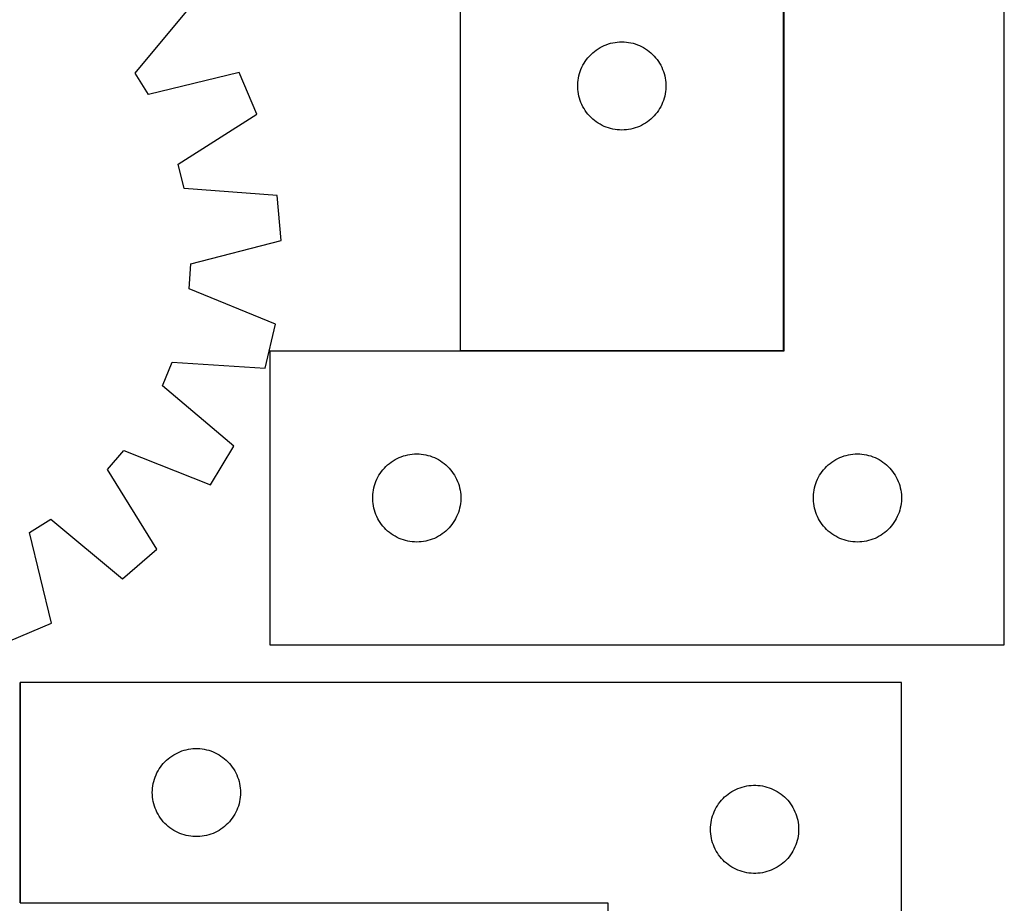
# Model space of a CAD drawing. Header units: millimetres. Extents: x 7 to 1493, y 7 to 2993.
# Tile 12 of 14: x 1158 to 1493, y 2109 to 2410. Entities that reach past the tile are written whole.
import ezdxf

# ---------------------------------------------------------------- set-up
doc = ezdxf.new("R2010")
doc.units = ezdxf.units.MM
doc.layers.add('COMMON', color=5, linetype='CONTINUOUS', true_color=0x0000ff)
doc.layers.add('CUT', color=7, linetype='CONTINUOUS', true_color=0x000000)

msp = doc.modelspace()

# ---------------------------------------------------------------- linework, layer by layer
at = {"layer": 'COMMON'}
for p, q in [((1418.355816, 2297.010177), (1418.355816, 2477.010177)), ((1308.255815, 2296.910176), (1418.255815, 2296.910176)), ((1158.349577, 2184.04955), (1158.349577, 2109.04955)), ((1358.249577, 2108.94955), (1158.449578, 2108.94955))]:
    msp.add_line(p, q, dxfattribs=at)
at = {"layer": 'CUT'}
for p, q in [((1418.455816, 2496.810176), (1418.455816, 2296.810176)), ((1493.455816, 2196.810176), (1493.455816, 2496.810176)), ((1308.255815, 2477.010177), (1308.255815, 2297.010177)), ((1418.255815, 2297.010177), (1418.255815, 2477.010177)), ((1197.64771, 2391.322881), (1217.926827, 2415.771443)), ((1355.205372, 2399.66681), (1355.867594, 2400.064456)), ((1355.867594, 2400.064456), (1356.549408, 2400.427483)), ((1356.549408, 2400.427483), (1357.249007, 2400.754931)), ((1357.249007, 2400.754931), (1357.964534, 2401.045929)), ((1357.964534, 2401.045929), (1358.694093, 2401.299708)), ((1358.694093, 2401.299708), (1359.435748, 2401.515593)), ((1359.435748, 2401.515593), (1360.187534, 2401.693012)), ((1360.187534, 2401.693012), (1360.947457, 2401.831496)), ((1360.947457, 2401.831496), (1361.7135, 2401.930675)), ((1361.7135, 2401.930675), (1362.483634, 2401.990288)), ((1362.483634, 2401.990288), (1363.255815, 2402.010177)), ((1363.255815, 2402.010177), (1364.027997, 2401.990288)), ((1364.027997, 2401.990288), (1364.79813, 2401.930675)), ((1364.79813, 2401.930675), (1365.564174, 2401.831496)), ((1365.564174, 2401.831496), (1366.324096, 2401.693012)), ((1366.324096, 2401.693012), (1367.075882, 2401.515593)), ((1367.075882, 2401.515593), (1367.817538, 2401.299708)), ((1367.817538, 2401.299708), (1368.547096, 2401.045929)), ((1368.547096, 2401.045929), (1369.262624, 2400.754931)), ((1369.262624, 2400.754931), (1369.962222, 2400.427483)), ((1369.962222, 2400.427483), (1370.644036, 2400.064456)), ((1370.644036, 2400.064456), (1371.306258, 2399.66681)), ((1351.258227, 2396.013391), (1351.737608, 2396.619075)), ((1351.737608, 2396.619075), (1352.247535, 2397.199277)), ((1352.247535, 2397.199277), (1352.786653, 2397.75246)), ((1352.786653, 2397.75246), (1353.353533, 2398.277156)), ((1353.353533, 2398.277156), (1353.946673, 2398.771974)), ((1353.946673, 2398.771974), (1354.564499, 2399.235602)), ((1354.564499, 2399.235602), (1355.205372, 2399.66681)), ((1371.306258, 2399.66681), (1371.947132, 2399.235602)), ((1371.947132, 2399.235602), (1372.564957, 2398.771974)), ((1372.564957, 2398.771974), (1373.158097, 2398.277156)), ((1373.158097, 2398.277156), (1373.724978, 2397.75246)), ((1373.724978, 2397.75246), (1374.264096, 2397.199277)), ((1374.264096, 2397.199277), (1374.774022, 2396.619075)), ((1374.774022, 2396.619075), (1375.253404, 2396.013391)), ((1349.360956, 2392.661095), (1349.670281, 2393.368893)), ((1349.670281, 2393.368893), (1350.015633, 2394.059828)), ((1350.015633, 2394.059828), (1350.396096, 2394.732069)), ((1350.396096, 2394.732069), (1350.81066, 2395.383833)), ((1350.81066, 2395.383833), (1351.258227, 2396.013391)), ((1375.253404, 2396.013391), (1375.70097, 2395.383833)), ((1375.70097, 2395.383833), (1376.115535, 2394.732069)), ((1376.115535, 2394.732069), (1376.495997, 2394.059828)), ((1376.495997, 2394.059828), (1376.841349, 2393.368893)), ((1376.841349, 2393.368893), (1377.150675, 2392.661095)), ((1202.192628, 2384.05218), (1197.64771, 2391.322881)), ((1233.054133, 2391.57164), (1202.192628, 2384.05218)), ((1239.068294, 2377.409705), (1233.054133, 2391.57164)), ((1348.379975, 2388.936152), (1348.498846, 2389.699388)), ((1348.498846, 2389.699388), (1348.65685, 2390.455493)), ((1348.65685, 2390.455493), (1348.853567, 2391.202462)), ((1348.853567, 2391.202462), (1349.088477, 2391.938313)), ((1349.088477, 2391.938313), (1349.360956, 2392.661095)), ((1377.150675, 2392.661095), (1377.423154, 2391.938313)), ((1377.423154, 2391.938313), (1377.658063, 2391.202462)), ((1377.658063, 2391.202462), (1377.854781, 2390.455493)), ((1377.854781, 2390.455493), (1378.012784, 2389.699388)), ((1378.012784, 2389.699388), (1378.131655, 2388.936152)), ((1348.260788, 2387.396396), (1348.300552, 2388.167809)), ((1348.260788, 2386.623958), (1348.260788, 2387.396396)), ((1348.300552, 2385.852545), (1348.260788, 2386.623958)), ((1348.300552, 2388.167809), (1348.379975, 2388.936152)), ((1378.131655, 2388.936152), (1378.211078, 2388.167809)), ((1378.211078, 2388.167809), (1378.250842, 2387.396396)), ((1378.250842, 2386.623958), (1378.211078, 2385.852545)), ((1378.250842, 2387.396396), (1378.250842, 2386.623958)), ((1348.379975, 2385.084202), (1348.300552, 2385.852545)), ((1348.498846, 2384.320966), (1348.379975, 2385.084202)), ((1348.65685, 2383.564861), (1348.498846, 2384.320966)), ((1348.853567, 2382.817893), (1348.65685, 2383.564861)), ((1377.854781, 2383.564861), (1377.658063, 2382.817893)), ((1378.012784, 2384.320966), (1377.854781, 2383.564861)), ((1378.131655, 2385.084202), (1378.012784, 2384.320966)), ((1378.211078, 2385.852545), (1378.131655, 2385.084202)), ((1349.088477, 2382.082041), (1348.853567, 2382.817893)), ((1349.360956, 2381.359259), (1349.088477, 2382.082041)), ((1349.670281, 2380.651461), (1349.360956, 2381.359259)), ((1350.015633, 2379.960526), (1349.670281, 2380.651461)), ((1350.396096, 2379.288285), (1350.015633, 2379.960526)), ((1376.495997, 2379.960526), (1376.115535, 2379.288285)), ((1376.841349, 2380.651461), (1376.495997, 2379.960526)), ((1377.150675, 2381.359259), (1376.841349, 2380.651461)), ((1377.423154, 2382.082041), (1377.150675, 2381.359259)), ((1377.658063, 2382.817893), (1377.423154, 2382.082041)), ((1212.226687, 2360.424333), (1239.068294, 2377.409705)), ((1350.81066, 2378.636521), (1350.396096, 2379.288285)), ((1351.258227, 2378.006963), (1350.81066, 2378.636521)), ((1351.737608, 2377.401279), (1351.258227, 2378.006963)), ((1352.247535, 2376.821077), (1351.737608, 2377.401279)), ((1352.786653, 2376.267894), (1352.247535, 2376.821077)), ((1353.353533, 2375.743198), (1352.786653, 2376.267894)), ((1373.724978, 2376.267894), (1373.158097, 2375.743198)), ((1374.264096, 2376.821077), (1373.724978, 2376.267894)), ((1374.774022, 2377.401279), (1374.264096, 2376.821077)), ((1375.253404, 2378.006963), (1374.774022, 2377.401279)), ((1375.70097, 2378.636521), (1375.253404, 2378.006963)), ((1376.115535, 2379.288285), (1375.70097, 2378.636521)), ((1353.946673, 2375.24838), (1353.353533, 2375.743198)), ((1354.564499, 2374.784752), (1353.946673, 2375.24838)), ((1355.205372, 2374.353544), (1354.564499, 2374.784752)), ((1355.867594, 2373.955898), (1355.205372, 2374.353544)), ((1356.549408, 2373.592871), (1355.867594, 2373.955898)), ((1357.249007, 2373.265424), (1356.549408, 2373.592871)), ((1357.964534, 2372.974425), (1357.249007, 2373.265424)), ((1358.694093, 2372.720646), (1357.964534, 2372.974425)), ((1368.547096, 2372.974425), (1367.817538, 2372.720646)), ((1369.262624, 2373.265424), (1368.547096, 2372.974425)), ((1369.962222, 2373.592871), (1369.262624, 2373.265424)), ((1370.644036, 2373.955898), (1369.962222, 2373.592871)), ((1371.306258, 2374.353544), (1370.644036, 2373.955898)), ((1371.947132, 2374.784752), (1371.306258, 2374.353544)), ((1372.564957, 2375.24838), (1371.947132, 2374.784752)), ((1373.158097, 2375.743198), (1372.564957, 2375.24838)), ((1359.435748, 2372.504761), (1358.694093, 2372.720646)), ((1360.187534, 2372.327342), (1359.435748, 2372.504761)), ((1360.947457, 2372.188859), (1360.187534, 2372.327342)), ((1361.7135, 2372.089679), (1360.947457, 2372.188859)), ((1362.483634, 2372.030066), (1361.7135, 2372.089679)), ((1363.255815, 2372.010177), (1362.483634, 2372.030066)), ((1364.027997, 2372.030066), (1363.255815, 2372.010177)), ((1364.79813, 2372.089679), (1364.027997, 2372.030066)), ((1365.564174, 2372.188859), (1364.79813, 2372.089679)), ((1366.324096, 2372.327342), (1365.564174, 2372.188859)), ((1367.075882, 2372.504761), (1366.324096, 2372.327342)), ((1367.817538, 2372.720646), (1367.075882, 2372.504761)), ((1214.302391, 2352.105028), (1212.226687, 2360.424333)), ((1245.977067, 2349.719731), (1214.302391, 2352.105028)), ((1247.320596, 2334.392452), (1245.977067, 2349.719731)), ((1216.543942, 2326.532915), (1247.320596, 2334.392452)), ((1215.947247, 2317.979359), (1216.543942, 2326.532915)), ((1245.334557, 2305.922793), (1215.947247, 2317.979359)), ((1241.875939, 2290.930511), (1245.334557, 2305.922793)), ((1418.455816, 2296.810176), (1243.455816, 2296.810176)), ((1243.455816, 2296.810176), (1243.455816, 2196.810176)), ((1308.255815, 2297.010177), (1418.255815, 2297.010177)), ((1206.966187, 2285.015631), (1210.176872, 2292.966157)), ((1210.176872, 2292.966157), (1241.875939, 2290.930511)), ((1231.189495, 2264.467977), (1206.966187, 2285.015631)), ((1188.238338, 2256.440562), (1193.748729, 2263.009806)), ((1193.748729, 2263.009806), (1223.267285, 2251.278241)), ((1223.267285, 2251.278241), (1231.189495, 2264.467977)), ((1284.146674, 2258.571973), (1284.7645, 2259.035601)), ((1284.7645, 2259.035601), (1285.405373, 2259.466809)), ((1285.405373, 2259.466809), (1286.067595, 2259.864455)), ((1286.067595, 2259.864455), (1286.749409, 2260.227482)), ((1286.749409, 2260.227482), (1287.449008, 2260.55493)), ((1287.449008, 2260.55493), (1288.164535, 2260.845928)), ((1288.164535, 2260.845928), (1288.894094, 2261.099707)), ((1288.894094, 2261.099707), (1289.635749, 2261.315592)), ((1289.635749, 2261.315592), (1290.387535, 2261.493011)), ((1290.387535, 2261.493011), (1291.147458, 2261.631495)), ((1291.147458, 2261.631495), (1291.913501, 2261.730674)), ((1291.913501, 2261.730674), (1292.683635, 2261.790287)), ((1292.683635, 2261.790287), (1293.455816, 2261.810176)), ((1293.455816, 2261.810176), (1294.227998, 2261.790287)), ((1294.227998, 2261.790287), (1294.998131, 2261.730674)), ((1294.998131, 2261.730674), (1295.764175, 2261.631495)), ((1295.764175, 2261.631495), (1296.524097, 2261.493011)), ((1296.524097, 2261.493011), (1297.275883, 2261.315592)), ((1297.275883, 2261.315592), (1298.017539, 2261.099707)), ((1298.017539, 2261.099707), (1298.747097, 2260.845928)), ((1298.747097, 2260.845928), (1299.462625, 2260.55493)), ((1299.462625, 2260.55493), (1300.162223, 2260.227482)), ((1300.162223, 2260.227482), (1300.844037, 2259.864455)), ((1300.844037, 2259.864455), (1301.506259, 2259.466809)), ((1301.506259, 2259.466809), (1302.147133, 2259.035601)), ((1302.147133, 2259.035601), (1302.764958, 2258.571973)), ((1434.146674, 2258.571973), (1434.7645, 2259.035601)), ((1434.7645, 2259.035601), (1435.405373, 2259.466809)), ((1435.405373, 2259.466809), (1436.067595, 2259.864455)), ((1436.067595, 2259.864455), (1436.749409, 2260.227482)), ((1436.749409, 2260.227482), (1437.449008, 2260.55493)), ((1437.449008, 2260.55493), (1438.164535, 2260.845928)), ((1438.164535, 2260.845928), (1438.894094, 2261.099707)), ((1438.894094, 2261.099707), (1439.635749, 2261.315592)), ((1439.635749, 2261.315592), (1440.387535, 2261.493011)), ((1440.387535, 2261.493011), (1441.147458, 2261.631495)), ((1441.147458, 2261.631495), (1441.913501, 2261.730674)), ((1441.913501, 2261.730674), (1442.683635, 2261.790287)), ((1442.683635, 2261.790287), (1443.455816, 2261.810176)), ((1443.455816, 2261.810176), (1444.227998, 2261.790287)), ((1444.227998, 2261.790287), (1444.998131, 2261.730674)), ((1444.998131, 2261.730674), (1445.764175, 2261.631495)), ((1445.764175, 2261.631495), (1446.524097, 2261.493011)), ((1446.524097, 2261.493011), (1447.275883, 2261.315592)), ((1447.275883, 2261.315592), (1448.017539, 2261.099707)), ((1448.017539, 2261.099707), (1448.747097, 2260.845928)), ((1448.747097, 2260.845928), (1449.462625, 2260.55493)), ((1449.462625, 2260.55493), (1450.162223, 2260.227482)), ((1450.162223, 2260.227482), (1450.844037, 2259.864455)), ((1450.844037, 2259.864455), (1451.506259, 2259.466809)), ((1451.506259, 2259.466809), (1452.147133, 2259.035601)), ((1452.147133, 2259.035601), (1452.764958, 2258.571973)), ((1204.926499, 2229.413168), (1188.238338, 2256.440562)), ((1281.010661, 2255.183832), (1281.458228, 2255.81339)), ((1281.458228, 2255.81339), (1281.937609, 2256.419074)), ((1281.937609, 2256.419074), (1282.447536, 2256.999276)), ((1282.447536, 2256.999276), (1282.986654, 2257.552459)), ((1282.986654, 2257.552459), (1283.553534, 2258.077155)), ((1283.553534, 2258.077155), (1284.146674, 2258.571973)), ((1302.764958, 2258.571973), (1303.358098, 2258.077155)), ((1303.358098, 2258.077155), (1303.924979, 2257.552459)), ((1303.924979, 2257.552459), (1304.464097, 2256.999276)), ((1304.464097, 2256.999276), (1304.974023, 2256.419074)), ((1304.974023, 2256.419074), (1305.453405, 2255.81339)), ((1305.453405, 2255.81339), (1305.900971, 2255.183832)), ((1431.010661, 2255.183832), (1431.458228, 2255.81339)), ((1431.458228, 2255.81339), (1431.937609, 2256.419074)), ((1431.937609, 2256.419074), (1432.447536, 2256.999276)), ((1432.447536, 2256.999276), (1432.986654, 2257.552459)), ((1432.986654, 2257.552459), (1433.553534, 2258.077155)), ((1433.553534, 2258.077155), (1434.146674, 2258.571973)), ((1452.764958, 2258.571973), (1453.358098, 2258.077155)), ((1453.358098, 2258.077155), (1453.924979, 2257.552459)), ((1453.924979, 2257.552459), (1454.464097, 2256.999276)), ((1454.464097, 2256.999276), (1454.974023, 2256.419074)), ((1454.974023, 2256.419074), (1455.453405, 2255.81339)), ((1455.453405, 2255.81339), (1455.900971, 2255.183832)), ((1279.288478, 2251.738312), (1279.560957, 2252.461094)), ((1279.560957, 2252.461094), (1279.870282, 2253.168892)), ((1279.870282, 2253.168892), (1280.215634, 2253.859827)), ((1280.215634, 2253.859827), (1280.596097, 2254.532068)), ((1280.596097, 2254.532068), (1281.010661, 2255.183832)), ((1305.900971, 2255.183832), (1306.315536, 2254.532068)), ((1306.315536, 2254.532068), (1306.695998, 2253.859827)), ((1306.695998, 2253.859827), (1307.04135, 2253.168892)), ((1307.04135, 2253.168892), (1307.350676, 2252.461094)), ((1307.350676, 2252.461094), (1307.623155, 2251.738312)), ((1429.288478, 2251.738312), (1429.560957, 2252.461094)), ((1429.560957, 2252.461094), (1429.870282, 2253.168892)), ((1429.870282, 2253.168892), (1430.215634, 2253.859827)), ((1430.215634, 2253.859827), (1430.596097, 2254.532068)), ((1430.596097, 2254.532068), (1431.010661, 2255.183832)), ((1455.900971, 2255.183832), (1456.315536, 2254.532068)), ((1456.315536, 2254.532068), (1456.695998, 2253.859827)), ((1456.695998, 2253.859827), (1457.04135, 2253.168892)), ((1457.04135, 2253.168892), (1457.350676, 2252.461094)), ((1457.350676, 2252.461094), (1457.623155, 2251.738312)), ((1278.579976, 2248.736151), (1278.698847, 2249.499387)), ((1278.698847, 2249.499387), (1278.856851, 2250.255492)), ((1278.856851, 2250.255492), (1279.053568, 2251.002461)), ((1279.053568, 2251.002461), (1279.288478, 2251.738312)), ((1307.623155, 2251.738312), (1307.858064, 2251.002461)), ((1307.858064, 2251.002461), (1308.054782, 2250.255492)), ((1308.054782, 2250.255492), (1308.212785, 2249.499387)), ((1308.212785, 2249.499387), (1308.331656, 2248.736151)), ((1428.579976, 2248.736151), (1428.698847, 2249.499387)), ((1428.698847, 2249.499387), (1428.856851, 2250.255492)), ((1428.856851, 2250.255492), (1429.053568, 2251.002461)), ((1429.053568, 2251.002461), (1429.288478, 2251.738312)), ((1457.623155, 2251.738312), (1457.858064, 2251.002461)), ((1457.858064, 2251.002461), (1458.054782, 2250.255492)), ((1458.054782, 2250.255492), (1458.212785, 2249.499387)), ((1458.212785, 2249.499387), (1458.331656, 2248.736151)), ((1278.460789, 2247.196395), (1278.500553, 2247.967808)), ((1278.460789, 2246.423957), (1278.460789, 2247.196395)), ((1278.500553, 2245.652544), (1278.460789, 2246.423957)), ((1278.500553, 2247.967808), (1278.579976, 2248.736151)), ((1278.579976, 2244.884201), (1278.500553, 2245.652544)), ((1308.331656, 2248.736151), (1308.411079, 2247.967808)), ((1308.411079, 2245.652544), (1308.331656, 2244.884201)), ((1308.411079, 2247.967808), (1308.450843, 2247.196395)), ((1308.450843, 2246.423957), (1308.411079, 2245.652544)), ((1308.450843, 2247.196395), (1308.450843, 2246.423957)), ((1428.460789, 2247.196395), (1428.500553, 2247.967808)), ((1428.460789, 2246.423957), (1428.460789, 2247.196395)), ((1428.500553, 2245.652544), (1428.460789, 2246.423957)), ((1428.500553, 2247.967808), (1428.579976, 2248.736151)), ((1428.579976, 2244.884201), (1428.500553, 2245.652544)), ((1458.331656, 2248.736151), (1458.411079, 2247.967808)), ((1458.411079, 2245.652544), (1458.331656, 2244.884201)), ((1458.411079, 2247.967808), (1458.450843, 2247.196395)), ((1458.450843, 2246.423957), (1458.411079, 2245.652544)), ((1458.450843, 2247.196395), (1458.450843, 2246.423957)), ((1278.698847, 2244.120965), (1278.579976, 2244.884201)), ((1278.856851, 2243.36486), (1278.698847, 2244.120965)), ((1279.053568, 2242.617892), (1278.856851, 2243.36486)), ((1279.288478, 2241.88204), (1279.053568, 2242.617892)), ((1307.858064, 2242.617892), (1307.623155, 2241.88204)), ((1308.054782, 2243.36486), (1307.858064, 2242.617892)), ((1308.212785, 2244.120965), (1308.054782, 2243.36486)), ((1308.331656, 2244.884201), (1308.212785, 2244.120965)), ((1428.698847, 2244.120965), (1428.579976, 2244.884201)), ((1428.856851, 2243.36486), (1428.698847, 2244.120965)), ((1429.053568, 2242.617892), (1428.856851, 2243.36486)), ((1429.288478, 2241.88204), (1429.053568, 2242.617892)), ((1457.858064, 2242.617892), (1457.623155, 2241.88204)), ((1458.054782, 2243.36486), (1457.858064, 2242.617892)), ((1458.212785, 2244.120965), (1458.054782, 2243.36486)), ((1458.331656, 2244.884201), (1458.212785, 2244.120965)), ((1161.596914, 2235.05128), (1168.867615, 2239.596198)), ((1168.867615, 2239.596198), (1193.316177, 2219.317082)), ((1279.560957, 2241.159258), (1279.288478, 2241.88204)), ((1279.870282, 2240.45146), (1279.560957, 2241.159258)), ((1280.215634, 2239.760525), (1279.870282, 2240.45146)), ((1280.596097, 2239.088284), (1280.215634, 2239.760525)), ((1281.010661, 2238.43652), (1280.596097, 2239.088284)), ((1306.315536, 2239.088284), (1305.900971, 2238.43652)), ((1306.695998, 2239.760525), (1306.315536, 2239.088284)), ((1307.04135, 2240.45146), (1306.695998, 2239.760525)), ((1307.350676, 2241.159258), (1307.04135, 2240.45146)), ((1307.623155, 2241.88204), (1307.350676, 2241.159258)), ((1429.560957, 2241.159258), (1429.288478, 2241.88204)), ((1429.870282, 2240.45146), (1429.560957, 2241.159258)), ((1430.215634, 2239.760525), (1429.870282, 2240.45146)), ((1430.596097, 2239.088284), (1430.215634, 2239.760525)), ((1431.010661, 2238.43652), (1430.596097, 2239.088284)), ((1456.315536, 2239.088284), (1455.900971, 2238.43652)), ((1456.695998, 2239.760525), (1456.315536, 2239.088284)), ((1457.04135, 2240.45146), (1456.695998, 2239.760525)), ((1457.350676, 2241.159258), (1457.04135, 2240.45146)), ((1457.623155, 2241.88204), (1457.350676, 2241.159258)), ((1281.458228, 2237.806962), (1281.010661, 2238.43652)), ((1281.937609, 2237.201278), (1281.458228, 2237.806962)), ((1282.447536, 2236.621076), (1281.937609, 2237.201278)), ((1282.986654, 2236.067893), (1282.447536, 2236.621076)), ((1283.553534, 2235.543197), (1282.986654, 2236.067893)), ((1284.146674, 2235.048379), (1283.553534, 2235.543197)), ((1303.358098, 2235.543197), (1302.764958, 2235.048379)), ((1303.924979, 2236.067893), (1303.358098, 2235.543197)), ((1304.464097, 2236.621076), (1303.924979, 2236.067893)), ((1304.974023, 2237.201278), (1304.464097, 2236.621076)), ((1305.453405, 2237.806962), (1304.974023, 2237.201278)), ((1305.900971, 2238.43652), (1305.453405, 2237.806962)), ((1431.458228, 2237.806962), (1431.010661, 2238.43652)), ((1431.937609, 2237.201278), (1431.458228, 2237.806962)), ((1432.447536, 2236.621076), (1431.937609, 2237.201278)), ((1432.986654, 2236.067893), (1432.447536, 2236.621076)), ((1433.553534, 2235.543197), (1432.986654, 2236.067893)), ((1434.146674, 2235.048379), (1433.553534, 2235.543197)), ((1453.358098, 2235.543197), (1452.764958, 2235.048379)), ((1453.924979, 2236.067893), (1453.358098, 2235.543197)), ((1454.464097, 2236.621076), (1453.924979, 2236.067893)), ((1454.974023, 2237.201278), (1454.464097, 2236.621076)), ((1455.453405, 2237.806962), (1454.974023, 2237.201278)), ((1455.900971, 2238.43652), (1455.453405, 2237.806962)), ((1169.116375, 2204.189776), (1161.596914, 2235.05128)), ((1284.7645, 2234.584751), (1284.146674, 2235.048379)), ((1285.405373, 2234.153543), (1284.7645, 2234.584751)), ((1286.067595, 2233.755897), (1285.405373, 2234.153543)), ((1286.749409, 2233.39287), (1286.067595, 2233.755897)), ((1287.449008, 2233.065423), (1286.749409, 2233.39287)), ((1288.164535, 2232.774424), (1287.449008, 2233.065423)), ((1288.894094, 2232.520645), (1288.164535, 2232.774424)), ((1289.635749, 2232.30476), (1288.894094, 2232.520645)), ((1290.387535, 2232.127341), (1289.635749, 2232.30476)), ((1297.275883, 2232.30476), (1296.524097, 2232.127341)), ((1298.017539, 2232.520645), (1297.275883, 2232.30476)), ((1298.747097, 2232.774424), (1298.017539, 2232.520645)), ((1299.462625, 2233.065423), (1298.747097, 2232.774424)), ((1300.162223, 2233.39287), (1299.462625, 2233.065423)), ((1300.844037, 2233.755897), (1300.162223, 2233.39287)), ((1301.506259, 2234.153543), (1300.844037, 2233.755897)), ((1302.147133, 2234.584751), (1301.506259, 2234.153543)), ((1302.764958, 2235.048379), (1302.147133, 2234.584751)), ((1434.7645, 2234.584751), (1434.146674, 2235.048379)), ((1435.405373, 2234.153543), (1434.7645, 2234.584751)), ((1436.067595, 2233.755897), (1435.405373, 2234.153543)), ((1436.749409, 2233.39287), (1436.067595, 2233.755897)), ((1437.449008, 2233.065423), (1436.749409, 2233.39287)), ((1438.164535, 2232.774424), (1437.449008, 2233.065423)), ((1438.894094, 2232.520645), (1438.164535, 2232.774424)), ((1439.635749, 2232.30476), (1438.894094, 2232.520645)), ((1440.387535, 2232.127341), (1439.635749, 2232.30476)), ((1447.275883, 2232.30476), (1446.524097, 2232.127341)), ((1448.017539, 2232.520645), (1447.275883, 2232.30476)), ((1448.747097, 2232.774424), (1448.017539, 2232.520645)), ((1449.462625, 2233.065423), (1448.747097, 2232.774424)), ((1450.162223, 2233.39287), (1449.462625, 2233.065423)), ((1450.844037, 2233.755897), (1450.162223, 2233.39287)), ((1451.506259, 2234.153543), (1450.844037, 2233.755897)), ((1452.147133, 2234.584751), (1451.506259, 2234.153543)), ((1452.764958, 2235.048379), (1452.147133, 2234.584751)), ((1193.316177, 2219.317082), (1204.926499, 2229.413168)), ((1291.147458, 2231.988858), (1290.387535, 2232.127341)), ((1291.913501, 2231.889678), (1291.147458, 2231.988858)), ((1292.683635, 2231.830065), (1291.913501, 2231.889678)), ((1293.455816, 2231.810176), (1292.683635, 2231.830065)), ((1294.227998, 2231.830065), (1293.455816, 2231.810176)), ((1294.998131, 2231.889678), (1294.227998, 2231.830065)), ((1295.764175, 2231.988858), (1294.998131, 2231.889678)), ((1296.524097, 2232.127341), (1295.764175, 2231.988858)), ((1441.147458, 2231.988858), (1440.387535, 2232.127341)), ((1441.913501, 2231.889678), (1441.147458, 2231.988858)), ((1442.683635, 2231.830065), (1441.913501, 2231.889678)), ((1443.455816, 2231.810176), (1442.683635, 2231.830065)), ((1444.227998, 2231.830065), (1443.455816, 2231.810176)), ((1444.998131, 2231.889678), (1444.227998, 2231.830065)), ((1445.764175, 2231.988858), (1444.998131, 2231.889678)), ((1446.524097, 2232.127341), (1445.764175, 2231.988858)), ((1154.95444, 2198.175614), (1169.116375, 2204.189776)), ((1243.455816, 2196.810176), (1493.455816, 2196.810176)), ((1458.449578, 2184.04955), (1158.449578, 2184.04955)), ((1158.449578, 2184.04955), (1158.449578, 2109.04955)), ((1458.449578, 1934.04955), (1458.449578, 2184.04955)), ((1208.84068, 2158.067756), (1209.446364, 2158.547138)), ((1209.446364, 2158.547138), (1210.075922, 2158.994705)), ((1210.075922, 2158.994705), (1210.727686, 2159.409269)), ((1210.727686, 2159.409269), (1211.399927, 2159.789732)), ((1211.399927, 2159.789732), (1212.090862, 2160.135084)), ((1212.090862, 2160.135084), (1212.79866, 2160.444409)), ((1212.79866, 2160.444409), (1213.521442, 2160.716888)), ((1213.521442, 2160.716888), (1214.257293, 2160.951798)), ((1214.257293, 2160.951798), (1215.004262, 2161.148515)), ((1215.004262, 2161.148515), (1215.760367, 2161.306519)), ((1215.760367, 2161.306519), (1216.523603, 2161.42539)), ((1216.523603, 2161.42539), (1217.291946, 2161.504812)), ((1217.291946, 2161.504812), (1218.063359, 2161.544577)), ((1218.063359, 2161.544577), (1218.835797, 2161.544577)), ((1218.835797, 2161.544577), (1219.60721, 2161.504812)), ((1219.60721, 2161.504812), (1220.375553, 2161.42539)), ((1220.375553, 2161.42539), (1221.138789, 2161.306519)), ((1221.138789, 2161.306519), (1221.894894, 2161.148515)), ((1221.894894, 2161.148515), (1222.641862, 2160.951798)), ((1222.641862, 2160.951798), (1223.377714, 2160.716888)), ((1223.377714, 2160.716888), (1224.100496, 2160.444409)), ((1224.100496, 2160.444409), (1224.808294, 2160.135084)), ((1224.808294, 2160.135084), (1225.499229, 2159.789732)), ((1225.499229, 2159.789732), (1226.17147, 2159.409269)), ((1226.17147, 2159.409269), (1226.823234, 2158.994705)), ((1226.823234, 2158.994705), (1227.452792, 2158.547138)), ((1227.452792, 2158.547138), (1228.058476, 2158.067756)), ((1205.792945, 2154.599993), (1206.224153, 2155.240866)), ((1206.224153, 2155.240866), (1206.687781, 2155.858692)), ((1206.687781, 2155.858692), (1207.182599, 2156.451831)), ((1207.182599, 2156.451831), (1207.707295, 2157.018712)), ((1207.707295, 2157.018712), (1208.260478, 2157.55783)), ((1208.260478, 2157.55783), (1208.84068, 2158.067756)), ((1228.058476, 2158.067756), (1228.638678, 2157.55783)), ((1228.638678, 2157.55783), (1229.191861, 2157.018712)), ((1229.191861, 2157.018712), (1229.716557, 2156.451831)), ((1229.716557, 2156.451831), (1230.211375, 2155.858692)), ((1230.211375, 2155.858692), (1230.675003, 2155.240866)), ((1230.675003, 2155.240866), (1231.106211, 2154.599993)), ((1204.160047, 2151.111272), (1204.413826, 2151.840831)), ((1204.413826, 2151.840831), (1204.704824, 2152.556358)), ((1204.704824, 2152.556358), (1205.032272, 2153.255956)), ((1205.032272, 2153.255956), (1205.395299, 2153.937771)), ((1205.395299, 2153.937771), (1205.792945, 2154.599993)), ((1231.106211, 2154.599993), (1231.503857, 2153.937771)), ((1231.503857, 2153.937771), (1231.866884, 2153.255956)), ((1231.866884, 2153.255956), (1232.194331, 2152.556358)), ((1232.194331, 2152.556358), (1232.48533, 2151.840831)), ((1232.48533, 2151.840831), (1232.739109, 2151.111272)), ((1203.52908, 2148.091865), (1203.628259, 2148.857908)), ((1203.628259, 2148.857908), (1203.766743, 2149.617831)), ((1203.766743, 2149.617831), (1203.944162, 2150.369616)), ((1203.944162, 2150.369616), (1204.160047, 2151.111272)), ((1232.739109, 2151.111272), (1232.954994, 2150.369616)), ((1232.954994, 2150.369616), (1233.132413, 2149.617831)), ((1233.132413, 2149.617831), (1233.270896, 2148.857908)), ((1233.270896, 2148.857908), (1233.370076, 2148.091865)), ((1403.521442, 2148.216888), (1404.257293, 2148.451798)), ((1404.257293, 2148.451798), (1405.004262, 2148.648515)), ((1405.004262, 2148.648515), (1405.760367, 2148.806519)), ((1405.760367, 2148.806519), (1406.523603, 2148.92539)), ((1406.523603, 2148.92539), (1407.291946, 2149.004812)), ((1407.291946, 2149.004812), (1408.063359, 2149.044577)), ((1408.063359, 2149.044577), (1408.835797, 2149.044577)), ((1408.835797, 2149.044577), (1409.60721, 2149.004812)), ((1409.60721, 2149.004812), (1410.375553, 2148.92539)), ((1410.375553, 2148.92539), (1411.138789, 2148.806519)), ((1411.138789, 2148.806519), (1411.894894, 2148.648515)), ((1411.894894, 2148.648515), (1412.641862, 2148.451798)), ((1412.641862, 2148.451798), (1413.377714, 2148.216888)), ((1203.449578, 2146.54955), (1203.469467, 2147.321731)), ((1203.469467, 2145.777368), (1203.449578, 2146.54955)), ((1203.469467, 2147.321731), (1203.52908, 2148.091865)), ((1203.52908, 2145.007235), (1203.469467, 2145.777368)), ((1203.628259, 2144.241191), (1203.52908, 2145.007235)), ((1233.370076, 2145.007235), (1233.270896, 2144.241191)), ((1233.370076, 2148.091865), (1233.429689, 2147.321731)), ((1233.429689, 2145.777368), (1233.370076, 2145.007235)), ((1233.429689, 2147.321731), (1233.449578, 2146.54955)), ((1233.449578, 2146.54955), (1233.429689, 2145.777368)), ((1397.707295, 2144.518712), (1398.260478, 2145.05783)), ((1398.260478, 2145.05783), (1398.84068, 2145.567756)), ((1398.84068, 2145.567756), (1399.446364, 2146.047138)), ((1399.446364, 2146.047138), (1400.075922, 2146.494705)), ((1400.075922, 2146.494705), (1400.727686, 2146.909269)), ((1400.727686, 2146.909269), (1401.399927, 2147.289732)), ((1401.399927, 2147.289732), (1402.090862, 2147.635084)), ((1402.090862, 2147.635084), (1402.79866, 2147.944409)), ((1402.79866, 2147.944409), (1403.521442, 2148.216888)), ((1413.377714, 2148.216888), (1414.100496, 2147.944409)), ((1414.100496, 2147.944409), (1414.808294, 2147.635084)), ((1414.808294, 2147.635084), (1415.499229, 2147.289732)), ((1415.499229, 2147.289732), (1416.17147, 2146.909269)), ((1416.17147, 2146.909269), (1416.823234, 2146.494705)), ((1416.823234, 2146.494705), (1417.452792, 2146.047138)), ((1417.452792, 2146.047138), (1418.058476, 2145.567756)), ((1418.058476, 2145.567756), (1418.638678, 2145.05783)), ((1418.638678, 2145.05783), (1419.191861, 2144.518712)), ((1203.766743, 2143.481269), (1203.628259, 2144.241191)), ((1203.944162, 2142.729483), (1203.766743, 2143.481269)), ((1204.160047, 2141.987827), (1203.944162, 2142.729483)), ((1204.413826, 2141.258268), (1204.160047, 2141.987827)), ((1232.739109, 2141.987827), (1232.48533, 2141.258268)), ((1232.954994, 2142.729483), (1232.739109, 2141.987827)), ((1233.132413, 2143.481269), (1232.954994, 2142.729483)), ((1233.270896, 2144.241191), (1233.132413, 2143.481269)), ((1395.395299, 2141.437771), (1395.792945, 2142.099993)), ((1395.792945, 2142.099993), (1396.224153, 2142.740866)), ((1396.224153, 2142.740866), (1396.687781, 2143.358692)), ((1396.687781, 2143.358692), (1397.182599, 2143.951831)), ((1397.182599, 2143.951831), (1397.707295, 2144.518712)), ((1419.191861, 2144.518712), (1419.716557, 2143.951831)), ((1419.716557, 2143.951831), (1420.211375, 2143.358692)), ((1420.211375, 2143.358692), (1420.675003, 2142.740866)), ((1420.675003, 2142.740866), (1421.106211, 2142.099993)), ((1421.106211, 2142.099993), (1421.503857, 2141.437771)), ((1204.704824, 2140.542741), (1204.413826, 2141.258268)), ((1205.032272, 2139.843143), (1204.704824, 2140.542741)), ((1205.395299, 2139.161329), (1205.032272, 2139.843143)), ((1205.792945, 2138.499107), (1205.395299, 2139.161329)), ((1206.224153, 2137.858233), (1205.792945, 2138.499107)), ((1231.106211, 2138.499107), (1230.675003, 2137.858233)), ((1231.503857, 2139.161329), (1231.106211, 2138.499107)), ((1231.866884, 2139.843143), (1231.503857, 2139.161329)), ((1232.194331, 2140.542741), (1231.866884, 2139.843143)), ((1232.48533, 2141.258268), (1232.194331, 2140.542741)), ((1393.944162, 2137.869616), (1394.160047, 2138.611272)), ((1394.160047, 2138.611272), (1394.413826, 2139.340831)), ((1394.413826, 2139.340831), (1394.704824, 2140.056358)), ((1394.704824, 2140.056358), (1395.032272, 2140.755956)), ((1395.032272, 2140.755956), (1395.395299, 2141.437771)), ((1421.503857, 2141.437771), (1421.866884, 2140.755956)), ((1421.866884, 2140.755956), (1422.194331, 2140.056358)), ((1422.194331, 2140.056358), (1422.48533, 2139.340831)), ((1422.48533, 2139.340831), (1422.739109, 2138.611272)), ((1422.739109, 2138.611272), (1422.954994, 2137.869616)), ((1206.687781, 2137.240407), (1206.224153, 2137.858233)), ((1207.182599, 2136.647268), (1206.687781, 2137.240407)), ((1207.707295, 2136.080387), (1207.182599, 2136.647268)), ((1208.260478, 2135.541269), (1207.707295, 2136.080387)), ((1208.84068, 2135.031343), (1208.260478, 2135.541269)), ((1209.446364, 2134.551961), (1208.84068, 2135.031343)), ((1228.058476, 2135.031343), (1227.452792, 2134.551961)), ((1228.638678, 2135.541269), (1228.058476, 2135.031343)), ((1229.191861, 2136.080387), (1228.638678, 2135.541269)), ((1229.716557, 2136.647268), (1229.191861, 2136.080387)), ((1230.211375, 2137.240407), (1229.716557, 2136.647268)), ((1230.675003, 2137.858233), (1230.211375, 2137.240407)), ((1393.469467, 2134.821731), (1393.52908, 2135.591865)), ((1393.52908, 2135.591865), (1393.628259, 2136.357908)), ((1393.628259, 2136.357908), (1393.766743, 2137.117831)), ((1393.766743, 2137.117831), (1393.944162, 2137.869616)), ((1422.954994, 2137.869616), (1423.132413, 2137.117831)), ((1423.132413, 2137.117831), (1423.270896, 2136.357908)), ((1423.270896, 2136.357908), (1423.370076, 2135.591865)), ((1423.370076, 2135.591865), (1423.429689, 2134.821731)), ((1210.075922, 2134.104394), (1209.446364, 2134.551961)), ((1210.727686, 2133.68983), (1210.075922, 2134.104394)), ((1211.399927, 2133.309368), (1210.727686, 2133.68983)), ((1212.090862, 2132.964016), (1211.399927, 2133.309368)), ((1212.79866, 2132.65469), (1212.090862, 2132.964016)), ((1213.521442, 2132.382211), (1212.79866, 2132.65469)), ((1214.257293, 2132.147301), (1213.521442, 2132.382211)), ((1215.004262, 2131.950584), (1214.257293, 2132.147301)), ((1215.760367, 2131.79258), (1215.004262, 2131.950584)), ((1216.523603, 2131.673709), (1215.760367, 2131.79258)), ((1217.291946, 2131.594287), (1216.523603, 2131.673709)), ((1218.063359, 2131.554523), (1217.291946, 2131.594287)), ((1219.60721, 2131.594287), (1218.835797, 2131.554523)), ((1220.375553, 2131.673709), (1219.60721, 2131.594287)), ((1221.138789, 2131.79258), (1220.375553, 2131.673709)), ((1221.894894, 2131.950584), (1221.138789, 2131.79258)), ((1222.641862, 2132.147301), (1221.894894, 2131.950584)), ((1223.377714, 2132.382211), (1222.641862, 2132.147301)), ((1224.100496, 2132.65469), (1223.377714, 2132.382211)), ((1224.808294, 2132.964016), (1224.100496, 2132.65469)), ((1225.499229, 2133.309368), (1224.808294, 2132.964016)), ((1226.17147, 2133.68983), (1225.499229, 2133.309368)), ((1226.823234, 2134.104394), (1226.17147, 2133.68983)), ((1227.452792, 2134.551961), (1226.823234, 2134.104394)), ((1393.449578, 2134.04955), (1393.469467, 2134.821731)), ((1393.469467, 2133.277368), (1393.449578, 2134.04955)), ((1393.52908, 2132.507235), (1393.469467, 2133.277368)), ((1393.628259, 2131.741191), (1393.52908, 2132.507235)), ((1393.766743, 2130.981269), (1393.628259, 2131.741191)), ((1423.270896, 2131.741191), (1423.132413, 2130.981269)), ((1423.370076, 2132.507235), (1423.270896, 2131.741191)), ((1423.429689, 2133.277368), (1423.370076, 2132.507235)), ((1423.429689, 2134.821731), (1423.449578, 2134.04955)), ((1423.449578, 2134.04955), (1423.429689, 2133.277368)), ((1218.835797, 2131.554523), (1218.063359, 2131.554523)), ((1393.944162, 2130.229483), (1393.766743, 2130.981269)), ((1394.160047, 2129.487827), (1393.944162, 2130.229483)), ((1394.413826, 2128.758268), (1394.160047, 2129.487827)), ((1394.704824, 2128.042741), (1394.413826, 2128.758268)), ((1422.48533, 2128.758268), (1422.194331, 2128.042741)), ((1422.739109, 2129.487827), (1422.48533, 2128.758268)), ((1422.954994, 2130.229483), (1422.739109, 2129.487827)), ((1423.132413, 2130.981269), (1422.954994, 2130.229483)), ((1395.032272, 2127.343143), (1394.704824, 2128.042741)), ((1395.395299, 2126.661329), (1395.032272, 2127.343143)), ((1395.792945, 2125.999107), (1395.395299, 2126.661329)), ((1396.224153, 2125.358233), (1395.792945, 2125.999107)), ((1396.687781, 2124.740407), (1396.224153, 2125.358233)), ((1420.675003, 2125.358233), (1420.211375, 2124.740407)), ((1421.106211, 2125.999107), (1420.675003, 2125.358233)), ((1421.503857, 2126.661329), (1421.106211, 2125.999107)), ((1421.866884, 2127.343143), (1421.503857, 2126.661329)), ((1422.194331, 2128.042741), (1421.866884, 2127.343143)), ((1397.182599, 2124.147268), (1396.687781, 2124.740407)), ((1397.707295, 2123.580387), (1397.182599, 2124.147268)), ((1398.260478, 2123.041269), (1397.707295, 2123.580387)), ((1398.84068, 2122.531343), (1398.260478, 2123.041269)), ((1399.446364, 2122.051961), (1398.84068, 2122.531343)), ((1400.075922, 2121.604394), (1399.446364, 2122.051961)), ((1400.727686, 2121.18983), (1400.075922, 2121.604394)), ((1416.823234, 2121.604394), (1416.17147, 2121.18983)), ((1417.452792, 2122.051961), (1416.823234, 2121.604394)), ((1418.058476, 2122.531343), (1417.452792, 2122.051961)), ((1418.638678, 2123.041269), (1418.058476, 2122.531343)), ((1419.191861, 2123.580387), (1418.638678, 2123.041269)), ((1419.716557, 2124.147268), (1419.191861, 2123.580387)), ((1420.211375, 2124.740407), (1419.716557, 2124.147268)), ((1401.399927, 2120.809368), (1400.727686, 2121.18983)), ((1402.090862, 2120.464016), (1401.399927, 2120.809368)), ((1402.79866, 2120.15469), (1402.090862, 2120.464016)), ((1403.521442, 2119.882211), (1402.79866, 2120.15469)), ((1404.257293, 2119.647301), (1403.521442, 2119.882211)), ((1405.004262, 2119.450584), (1404.257293, 2119.647301)), ((1405.760367, 2119.29258), (1405.004262, 2119.450584)), ((1406.523603, 2119.173709), (1405.760367, 2119.29258)), ((1407.291946, 2119.094287), (1406.523603, 2119.173709)), ((1408.063359, 2119.054523), (1407.291946, 2119.094287)), ((1408.835797, 2119.054523), (1408.063359, 2119.054523)), ((1409.60721, 2119.094287), (1408.835797, 2119.054523)), ((1410.375553, 2119.173709), (1409.60721, 2119.094287)), ((1411.138789, 2119.29258), (1410.375553, 2119.173709)), ((1411.894894, 2119.450584), (1411.138789, 2119.29258)), ((1412.641862, 2119.647301), (1411.894894, 2119.450584)), ((1413.377714, 2119.882211), (1412.641862, 2119.647301)), ((1414.100496, 2120.15469), (1413.377714, 2119.882211)), ((1414.808294, 2120.464016), (1414.100496, 2120.15469)), ((1415.499229, 2120.809368), (1414.808294, 2120.464016)), ((1416.17147, 2121.18983), (1415.499229, 2120.809368)), ((1158.449578, 2109.04955), (1358.449578, 2109.04955)), ((1358.449578, 2109.04955), (1358.449578, 1934.04955))]:
    msp.add_line(p, q, dxfattribs=at)

doc.saveas('drawing.dxf')
